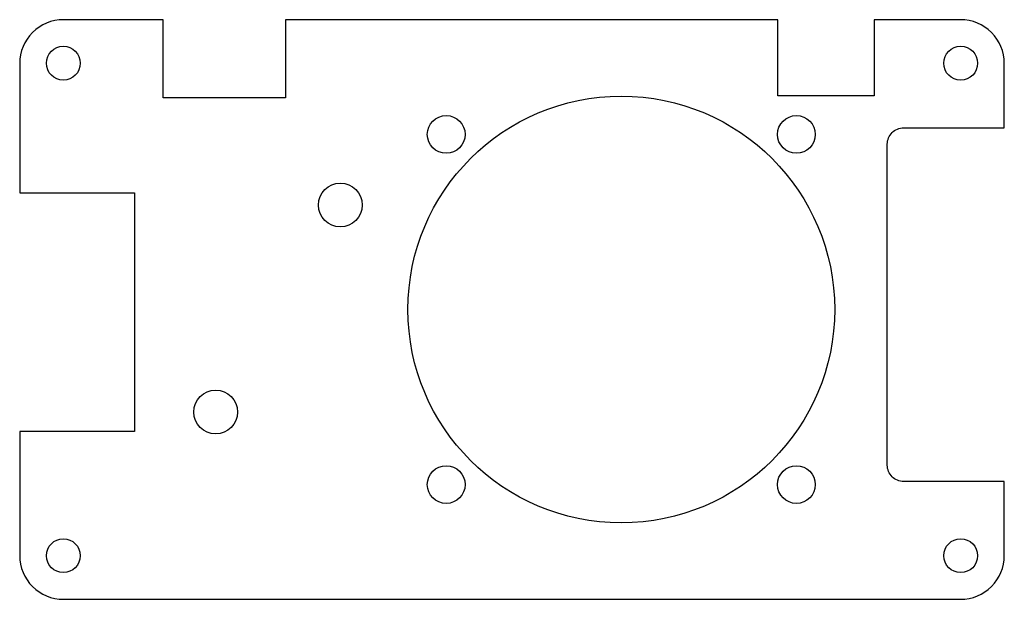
# Model space of a CAD drawing. Header units: millimetres. Extents: x -291.3 to -201.3, y -56.3 to -3.4.
import ezdxf

# ---------------------------------------------------------------- set-up
doc = ezdxf.new("R2010")
doc.units = ezdxf.units.MM
doc.layers.get('0').update_dxf_attribs({"linetype": 'CONTINUOUS'})

msp = doc.modelspace()

# ---------------------------------------------------------------- linework, layer by layer
msp.add_lwpolyline([(-210.5, -13.241), (-201.309, -13.241), (-201.309, -7.35, 0.414214), (-205.296, -3.363), (-213.213, -3.363), (-213.213, -10.308), (-222, -10.308), (-222, -3.363), (-267.004, -3.363), (-267.004, -10.5), (-278.172, -10.5), (-278.172, -3.363), (-287.296, -3.363, 0.414214), (-291.284, -7.35), (-291.284, -19.2), (-280.8, -19.2), (-280.8, -41), (-291.284, -41), (-291.284, -52.35, 0.414214), (-287.296, -56.337), (-205.296, -56.337, 0.414214), (-201.309, -52.35), (-201.309, -45.575), (-210.5, -45.575, -0.414214), (-212, -44.075), (-212, -14.741, -0.414214)], format="xyb", close=True)
for centre, radius in [((-287.296, -7.341), 1.55), ((-205.296, -7.341), 1.55), ((-236.309, -29.85), 19.5), ((-252.309, -13.85), 1.725), ((-220.309, -13.85), 1.725), ((-261.98, -20.3), 2), ((-273.379, -39.224), 2), ((-252.309, -45.85), 1.725), ((-220.309, -45.85), 1.725), ((-287.296, -52.35), 1.55), ((-205.296, -52.35), 1.55)]:
    msp.add_circle(centre, radius)

doc.saveas('drawing.dxf')
